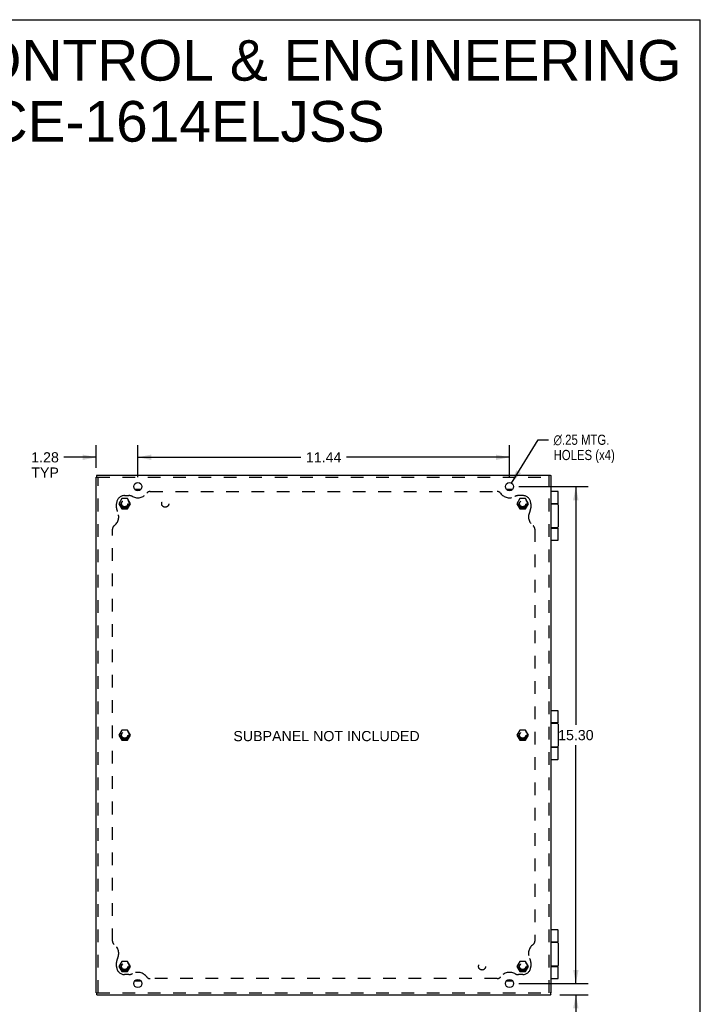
# Model space of a CAD drawing. Header units: inches. Extents: x 0 to 71, y 0 to 45.9.
# Tile 11 of 11: x 50 to 71, y 15.6 to 45.9. Entities that reach past the tile are written whole.
import ezdxf

# ---------------------------------------------------------------- set-up
doc = ezdxf.new("R2010")
doc.units = ezdxf.units.IN
doc.header["$LTSCALE"] = 3.902609
doc.header["$MEASUREMENT"] = 0
doc.linetypes.add('HIDDEN', pattern=[0.2, 0.1, -0.1])
doc.layers.get('0').update_dxf_attribs({"linetype": 'CONTINUOUS'})
for name, color, linetype in [('DEFAULT_2', 8, 'HIDDEN'), ('DIMENSIONS', 7, 'CONTINUOUS'), ('DOOR_ASSEMBLY', 7, 'CONTINUOUS'), ('SUBPANEL', 7, 'CONTINUOUS')]:
    doc.layers.add(name, color=color, linetype=linetype)
doc.styles.get("Standard").update_dxf_attribs({"font": 'arial.ttf'})
doc.styles.add('TEXTSTYLE_1', font='gdt', dxfattribs={"width": 0.8})
doc.dimstyles.new('DIMSTYLE_1', dxfattribs={"dimtxt": 0.313043, "dimasz": 0.417391, "dimexe": 0.09, "dimexo": 0.07, "dimgap": 0.0375, "dimtad": 0, "dimtih": 1, "dimtoh": 1, "dimzin": 4, "dimdsep": 46, "dimtxsty": 'Standard', "dimblk": '_FILLED', "dimblk1": '_FILLED', "dimblk2": '_FILLED', "dimcen": 0.09, "dimadec": 3, "dimazin": 1, "dimtfac": 1, "dimtdec": 3, "dimtofl": 0, "dimtmove": 0, "dimatfit": 3, "dimldrblk": '_FILLED', "dimfxl": 0, "dimtolj": 1, "dimtzin": 4, "dimarcsym": 0})
doc.dimstyles.new('DIMSTYLE_2', dxfattribs={"dimtxt": 0.313043, "dimasz": 0.417391, "dimexe": 0.09, "dimexo": 0.07, "dimgap": 0.09, "dimtad": 0, "dimtih": 1, "dimtoh": 1, "dimzin": 4, "dimdsep": 46, "dimtxsty": 'Standard', "dimblk": '_FILLED', "dimblk1": '_FILLED', "dimblk2": '_FILLED', "dimcen": 0.09, "dimadec": 3, "dimazin": 1, "dimtfac": 1, "dimtdec": 3, "dimtofl": 0, "dimtmove": 0, "dimatfit": 1, "dimldrblk": '_FILLED', "dimfxl": 0, "dimtolj": 1, "dimtzin": 4, "dimarcsym": 0})

# ---------------------------------------------------------------- blocks, each defined once
blk = doc.blocks.new('_FILLED')
at = {"color": 0, "linetype": 'ByBlock'}
blk.add_solid([(0, 0), (-1, 0.2), (-1, -0.2)], dxfattribs=at)
blk = doc.blocks.new('*D1')
at = {"layer": 'DIMENSIONS', "color": 2, "linetype": 'Continuous'}
for p, q in [((53.646, 31.826), (53.646, 32.813)), ((65.084, 31.826), (65.084, 32.813)), ((53.646, 32.438), (58.662, 32.438)), ((65.084, 32.438), (60.069, 32.438))]:
    blk.add_line(p, q, dxfattribs=at)
at = {"layer": 'DIMENSIONS', "color": 2, "linetype": 'Continuous', "xscale": 0.4173913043, "yscale": 0.4173913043, "zscale": 0.4173913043, "rotation": 180}
blk.add_blockref('_FILLED', (53.646, 32.438), dxfattribs=at)
at = {"layer": 'DIMENSIONS', "color": 2, "linetype": 'Continuous', "xscale": 0.4173913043, "yscale": 0.4173913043, "zscale": 0.4173913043}
blk.add_blockref('_FILLED', (65.084, 32.438), dxfattribs=at)
at = {"layer": 'DIMENSIONS', "color": 2, "linetype": 'Continuous', "insert": (59.365, 32.594), "char_height": 0.313, "width": 1.09391, "attachment_point": 2, "line_spacing_factor": 0.9}
blk.add_mtext('11.44', dxfattribs=at)
blk = doc.blocks.new('*D2')
at = {"layer": 'DIMENSIONS', "color": 2, "linetype": 'Continuous'}
for p, q in [((65.149, 31.64), (65.964, 32.979)), ((65.964, 32.979), (66.284, 32.979))]:
    blk.add_line(p, q, dxfattribs=at)
at = {"layer": 'DIMENSIONS', "color": 2, "linetype": 'Continuous', "xscale": 0.4173913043, "yscale": 0.4173913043, "zscale": 0.4173913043, "rotation": 238.6798766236}
blk.add_blockref('_FILLED', (65.149, 31.64), dxfattribs=at)
at = {"layer": 'DIMENSIONS', "color": 2, "linetype": 'Continuous', "insert": (66.441, 33.135), "char_height": 0.31304, "width": 2.35423, "attachment_point": 1, "line_spacing_factor": 0.9, "style": 'TEXTSTYLE_1'}
blk.add_mtext('{\\fgdt;n}\\fArial;.25 MTG.\\PHOLES (x4)', dxfattribs=at)
blk = doc.blocks.new('*D3')
at = {"layer": 'DIMENSIONS', "color": 2, "linetype": 'Continuous'}
for p, q in [((65.376, 31.534), (67.502, 31.534)), ((67.127, 31.534), (67.127, 24.197)), ((67.127, 16.234), (67.127, 23.57)), ((65.501, 16.234), (67.502, 16.234))]:
    blk.add_line(p, q, dxfattribs=at)
at = {"layer": 'DIMENSIONS', "color": 2, "linetype": 'Continuous', "xscale": 0.4173913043, "yscale": 0.4173913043, "zscale": 0.4173913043}
for p, rotation in [((67.127, 31.534), 90), ((67.127, 16.234), 270)]:
    blk.add_blockref('_FILLED', p, dxfattribs=dict(at, rotation=rotation))
at = {"layer": 'DIMENSIONS', "color": 2, "linetype": 'Continuous', "insert": (67.127, 24.04), "char_height": 0.313, "width": 1.09391, "attachment_point": 2, "line_spacing_factor": 0.9}
blk.add_mtext('15.30', dxfattribs=at)
blk = doc.blocks.new('*D4')
at = {"layer": 'DIMENSIONS', "color": 2, "linetype": 'Continuous'}
for p, q in [((67.127, 16.234), (67.127, 17.068)), ((65.376, 16.234), (67.502, 16.234)), ((66.629, 15.884), (67.502, 15.884)), ((67.127, 15.884), (67.127, 14.886)), ((67.127, 14.886), (67.492, 14.886))]:
    blk.add_line(p, q, dxfattribs=at)
at = {"layer": 'DIMENSIONS', "color": 2, "linetype": 'Continuous', "xscale": 0.4173913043, "yscale": 0.4173913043, "zscale": 0.4173913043}
for p, rotation in [((67.127, 16.234), 270), ((67.127, 15.884), 90)]:
    blk.add_blockref('_FILLED', p, dxfattribs=dict(at, rotation=rotation))
at = {"layer": 'DIMENSIONS', "color": 2, "linetype": 'Continuous', "insert": (67.648, 15.042), "char_height": 0.313, "width": 0.84836, "attachment_point": 1, "line_spacing_factor": 0.9}
blk.add_mtext('.35\\PTYP', dxfattribs=at)
blk = doc.blocks.new('*D5')
at = {"layer": 'DIMENSIONS', "color": 2, "linetype": 'Continuous'}
for p, q in [((52.365, 32.113), (52.365, 32.813)), ((53.646, 31.826), (53.646, 32.813)), ((52.365, 32.438), (51.373, 32.438)), ((53.646, 32.438), (54.481, 32.438))]:
    blk.add_line(p, q, dxfattribs=at)
at = {"layer": 'DIMENSIONS', "color": 2, "linetype": 'Continuous', "xscale": 0.4173913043, "yscale": 0.4173913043, "zscale": 0.4173913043}
blk.add_blockref('_FILLED', (52.365, 32.438), dxfattribs=at)
at = {"layer": 'DIMENSIONS', "color": 2, "linetype": 'Continuous', "xscale": 0.4173913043, "yscale": 0.4173913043, "zscale": 0.4173913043, "rotation": 180}
blk.add_blockref('_FILLED', (53.646, 32.438), dxfattribs=at)
at = {"layer": 'DIMENSIONS', "color": 2, "linetype": 'Continuous', "insert": (51.216, 32.594), "char_height": 0.313, "width": 0.85069, "attachment_point": 3, "line_spacing_factor": 0.9}
blk.add_mtext('1.28\\PTYP', dxfattribs=at)

msp = doc.modelspace()

# ---------------------------------------------------------------- linework, layer by layer
at = {"color": 7, "linetype": 'Continuous'}
for p, q in [((0, 45.913), (70.957, 45.913)), ((70.957, 0), (70.957, 45.913)), ((52.374, 31.865), (52.374, 31.824)), ((66.346, 31.875), (66.305, 31.875)), ((52.365, 31.824), (52.394, 31.824)), ((53.735, 31.446), (53.557, 31.446)), ((65.173, 31.446), (64.995, 31.446)), ((66.369, 17.512), (66.365, 17.512)), ((66.369, 17.256), (66.369, 17.512)), ((66.369, 17.256), (66.365, 17.256)), ((53.557, 16.321), (53.735, 16.321)), ((64.995, 16.321), (65.173, 16.321)), ((52.365, 15.944), (52.394, 15.944)), ((52.374, 15.944), (52.374, 15.903)), ((52.394, 15.937), (52.394, 15.948)), ((66.365, 15.944), (66.337, 15.944)), ((66.357, 15.903), (66.357, 15.944))]:
    msp.add_line(p, q, dxfattribs=at)
at = {"color": 3, "linetype": 'Continuous'}
for p, q in [((52.386, 31.884), (52.386, 31.883)), ((52.386, 31.884), (66.305, 31.884)), ((66.365, 15.944), (66.365, 31.863)), ((66.365, 31.863), (66.365, 31.863)), ((52.365, 15.944), (52.365, 31.824)), ((52.386, 15.884), (66.345, 15.884)), ((52.386, 15.884), (52.386, 15.884)), ((66.345, 15.884), (66.345, 15.884))]:
    msp.add_line(p, q, dxfattribs=at)
for points in [[(52.374, 31.865), (52.374, 31.866), (52.374, 31.867), (52.374, 31.868), (52.374, 31.869), (52.375, 31.87), (52.375, 31.871), (52.376, 31.871), (52.377, 31.872)], [(52.385, 31.882), (52.385, 31.881), (52.385, 31.881), (52.384, 31.88), (52.383, 31.879), (52.383, 31.878), (52.382, 31.877), (52.381, 31.876), (52.379, 31.875), (52.378, 31.873), (52.377, 31.872)], [(52.386, 31.883), (52.386, 31.883), (52.385, 31.882)], [(66.346, 31.875), (66.347, 31.875), (66.348, 31.875), (66.349, 31.875), (66.351, 31.874), (66.351, 31.874), (66.352, 31.873), (66.353, 31.873), (66.354, 31.872)], [(66.364, 31.863), (66.363, 31.864), (66.362, 31.864), (66.362, 31.865), (66.361, 31.865), (66.36, 31.866), (66.359, 31.867), (66.358, 31.868), (66.356, 31.869), (66.355, 31.871), (66.354, 31.872)], [(66.365, 31.863), (66.364, 31.863), (66.364, 31.863)], [(52.374, 15.903), (52.374, 15.901), (52.374, 15.9), (52.374, 15.899), (52.374, 15.898), (52.375, 15.897), (52.375, 15.896), (52.376, 15.896), (52.377, 15.895)], [(52.385, 15.885), (52.385, 15.886), (52.385, 15.886), (52.384, 15.887), (52.383, 15.888), (52.383, 15.889), (52.382, 15.89), (52.381, 15.891), (52.379, 15.892), (52.378, 15.894), (52.377, 15.895)], [(52.386, 15.884), (52.386, 15.885), (52.385, 15.885)], [(66.345, 15.885), (66.346, 15.886), (66.346, 15.886), (66.346, 15.887), (66.347, 15.888), (66.348, 15.889), (66.349, 15.89), (66.35, 15.891), (66.351, 15.892), (66.352, 15.894), (66.354, 15.895)], [(66.345, 15.884), (66.345, 15.885), (66.345, 15.885)], [(66.357, 15.903), (66.357, 15.901), (66.357, 15.9), (66.357, 15.899), (66.356, 15.898), (66.356, 15.897), (66.355, 15.896), (66.354, 15.896), (66.354, 15.895)]]:
    msp.add_lwpolyline(points, dxfattribs=at)
for centre in [(53.646, 31.534), (65.084, 31.534), (53.646, 16.234), (65.084, 16.234)]:
    msp.add_circle(centre, 0.125, dxfattribs=at)
at = {"layer": 'DEFAULT_2', "color": 8, "linetype": 'HIDDEN'}
for p, q in [((66.305, 15.944), (66.305, 31.855)), ((52.394, 31.824), (66.305, 31.824)), ((52.425, 15.944), (52.425, 31.824)), ((53.15, 31.165), (53.06, 31.009)), ((53.06, 31.009), (53.15, 30.853)), ((53.33, 31.165), (53.15, 31.165)), ((53.42, 31.009), (53.33, 31.165)), ((53.33, 30.853), (53.42, 31.009)), ((65.4, 31.165), (65.31, 31.009)), ((65.31, 31.009), (65.4, 30.853)), ((65.58, 31.165), (65.4, 31.165)), ((65.67, 31.009), (65.58, 31.165)), ((65.58, 30.853), (65.67, 31.009)), ((53.15, 30.853), (53.33, 30.853)), ((65.4, 30.853), (65.58, 30.853)), ((53.15, 24.04), (53.06, 23.884)), ((53.33, 24.04), (53.15, 24.04)), ((53.42, 23.884), (53.33, 24.04)), ((65.4, 24.04), (65.31, 23.884)), ((65.58, 24.04), (65.4, 24.04)), ((65.67, 23.884), (65.58, 24.04)), ((53.06, 23.884), (53.15, 23.728)), ((53.15, 23.728), (53.33, 23.728)), ((53.33, 23.728), (53.42, 23.884)), ((65.31, 23.884), (65.4, 23.728)), ((65.4, 23.728), (65.58, 23.728)), ((65.58, 23.728), (65.67, 23.884)), ((53.15, 16.915), (53.06, 16.759)), ((53.06, 16.759), (53.15, 16.603)), ((53.33, 16.915), (53.15, 16.915)), ((53.42, 16.759), (53.33, 16.915)), ((53.33, 16.603), (53.42, 16.759)), ((65.4, 16.915), (65.31, 16.759)), ((65.31, 16.759), (65.4, 16.603)), ((65.58, 16.915), (65.4, 16.915)), ((65.67, 16.759), (65.58, 16.915)), ((65.58, 16.603), (65.67, 16.759)), ((53.15, 16.603), (53.33, 16.603)), ((65.4, 16.603), (65.58, 16.603)), ((52.394, 15.944), (66.337, 15.944))]:
    msp.add_line(p, q, dxfattribs=at)
for centre, radius in [((53.24, 31.009), 0.142), ((53.24, 31.009), 0.14), ((53.24, 31.009), 0.105), ((53.24, 31.009), 0.095), ((65.49, 31.009), 0.142), ((65.49, 31.009), 0.14), ((65.49, 31.009), 0.105), ((65.49, 31.009), 0.095), ((53.24, 23.884), 0.142), ((53.24, 23.884), 0.14), ((53.24, 23.884), 0.105), ((53.24, 23.884), 0.095), ((65.49, 23.884), 0.142), ((65.49, 23.884), 0.14), ((65.49, 23.884), 0.105), ((65.49, 23.884), 0.095), ((53.24, 16.759), 0.142), ((53.24, 16.759), 0.14), ((53.24, 16.759), 0.105), ((53.24, 16.759), 0.095), ((65.49, 16.759), 0.142), ((65.49, 16.759), 0.14), ((65.49, 16.759), 0.105), ((65.49, 16.759), 0.095)]:
    msp.add_circle(centre, radius, dxfattribs=at)
at = {"layer": 'DOOR_ASSEMBLY', "color": 7, "linetype": 'Continuous'}
for p, q in [((66.573, 31.384), (66.365, 31.384)), ((66.586, 31.009), (66.586, 31.371)), ((66.586, 31.009), (66.365, 31.009)), ((66.365, 31.004), (66.556, 31.004)), ((66.506, 31.009), (66.506, 31.004)), ((66.586, 30.974), (66.586, 30.294)), ((66.556, 30.264), (66.365, 30.264)), ((66.365, 30.259), (66.586, 30.259)), ((66.506, 30.264), (66.506, 30.259)), ((66.586, 29.897), (66.586, 30.259)), ((66.365, 29.884), (66.573, 29.884)), ((66.573, 24.634), (66.365, 24.634)), ((66.586, 24.259), (66.586, 24.621)), ((66.586, 24.259), (66.365, 24.259)), ((66.506, 24.259), (66.506, 24.254)), ((66.365, 24.254), (66.556, 24.254)), ((66.586, 24.224), (66.586, 23.544)), ((66.556, 23.514), (66.365, 23.514)), ((66.365, 23.509), (66.586, 23.509)), ((66.506, 23.514), (66.506, 23.509)), ((66.586, 23.147), (66.586, 23.509)), ((66.365, 23.134), (66.573, 23.134)), ((66.573, 17.884), (66.365, 17.884)), ((66.586, 17.509), (66.586, 17.871)), ((66.586, 17.509), (66.369, 17.509)), ((66.369, 17.504), (66.556, 17.504)), ((66.506, 17.509), (66.506, 17.504)), ((66.586, 17.474), (66.586, 16.794)), ((66.556, 16.764), (66.365, 16.764)), ((66.365, 16.759), (66.586, 16.759)), ((66.506, 16.764), (66.506, 16.759)), ((66.586, 16.397), (66.586, 16.759)), ((66.365, 16.384), (66.573, 16.384))]:
    msp.add_line(p, q, dxfattribs=at)
for points in [[(66.516, 31.009), (66.515, 31.009), (66.515, 31.009), (66.514, 31.008), (66.513, 31.008), (66.513, 31.008), (66.512, 31.008), (66.512, 31.008), (66.511, 31.008), (66.511, 31.008), (66.51, 31.008), (66.51, 31.008), (66.51, 31.008), (66.509, 31.008), (66.509, 31.008), (66.509, 31.008), (66.508, 31.008), (66.508, 31.008), (66.508, 31.008), (66.507, 31.007), (66.507, 31.007), (66.507, 31.007), (66.506, 31.007), (66.506, 31.007), (66.506, 31.007)], [(66.506, 30.26), (66.506, 30.26), (66.506, 30.26), (66.507, 30.26), (66.507, 30.26), (66.507, 30.26), (66.508, 30.26), (66.508, 30.259), (66.508, 30.259), (66.509, 30.259), (66.509, 30.259), (66.509, 30.259), (66.51, 30.259), (66.51, 30.259), (66.51, 30.259), (66.511, 30.259), (66.511, 30.259), (66.512, 30.259), (66.512, 30.259), (66.513, 30.259), (66.513, 30.259), (66.514, 30.259), (66.515, 30.259), (66.515, 30.259), (66.516, 30.259)], [(66.516, 24.259), (66.515, 24.259), (66.515, 24.259), (66.514, 24.258), (66.513, 24.258), (66.513, 24.258), (66.512, 24.258), (66.512, 24.258), (66.511, 24.258), (66.511, 24.258), (66.51, 24.258), (66.51, 24.258), (66.51, 24.258), (66.509, 24.258), (66.509, 24.258), (66.509, 24.258), (66.508, 24.258), (66.508, 24.258), (66.508, 24.258), (66.507, 24.257), (66.507, 24.257), (66.507, 24.257), (66.506, 24.257), (66.506, 24.257), (66.506, 24.257)], [(66.506, 23.51), (66.506, 23.51), (66.506, 23.51), (66.507, 23.51), (66.507, 23.51), (66.507, 23.51), (66.508, 23.51), (66.508, 23.509), (66.508, 23.509), (66.509, 23.509), (66.509, 23.509), (66.509, 23.509), (66.51, 23.509), (66.51, 23.509), (66.51, 23.509), (66.511, 23.509), (66.511, 23.509), (66.512, 23.509), (66.512, 23.509), (66.513, 23.509), (66.513, 23.509), (66.514, 23.509), (66.515, 23.509), (66.515, 23.509), (66.516, 23.509)], [(66.516, 17.509), (66.515, 17.509), (66.515, 17.509), (66.514, 17.508), (66.513, 17.508), (66.513, 17.508), (66.512, 17.508), (66.512, 17.508), (66.511, 17.508), (66.511, 17.508), (66.51, 17.508), (66.51, 17.508), (66.51, 17.508), (66.509, 17.508), (66.509, 17.508), (66.509, 17.508), (66.508, 17.508), (66.508, 17.508), (66.508, 17.508), (66.507, 17.507), (66.507, 17.507), (66.507, 17.507), (66.506, 17.507), (66.506, 17.507), (66.506, 17.507)], [(66.506, 16.76), (66.506, 16.76), (66.506, 16.76), (66.507, 16.76), (66.507, 16.76), (66.507, 16.76), (66.508, 16.76), (66.508, 16.759), (66.508, 16.759), (66.509, 16.759), (66.509, 16.759), (66.509, 16.759), (66.51, 16.759), (66.51, 16.759), (66.51, 16.759), (66.511, 16.759), (66.511, 16.759), (66.512, 16.759), (66.512, 16.759), (66.513, 16.759), (66.513, 16.759), (66.514, 16.759), (66.515, 16.759), (66.515, 16.759), (66.516, 16.759)]]:
    msp.add_lwpolyline(points, dxfattribs=at)
for centre, radius, start, end in [((66.573, 31.371), 0.013, 0, 90), ((66.556, 30.974), 0.03, 0, 90), ((66.556, 30.294), 0.03, 270, 360), ((66.573, 29.897), 0.013, 270, 360), ((66.573, 24.621), 0.013, 0, 90), ((66.556, 24.224), 0.03, 0, 90), ((66.556, 23.544), 0.03, 270, 360), ((66.573, 23.147), 0.013, 270, 360), ((66.573, 17.871), 0.013, 0, 90), ((66.556, 17.474), 0.03, 0, 90), ((66.556, 16.794), 0.03, 270, 360), ((66.573, 16.397), 0.013, 270, 360)]:
    msp.add_arc(centre, radius, start, end, dxfattribs=at)
at = {"layer": 'SUBPANEL', "color": 8, "linetype": 'HIDDEN'}
for p, q in [((53.24, 31.259), (53.365, 31.259)), ((54.023, 31.384), (64.707, 31.384)), ((65.49, 31.259), (65.365, 31.259)), ((52.99, 30.884), (52.99, 31.009)), ((65.74, 31.009), (65.74, 30.884)), ((52.865, 17.541), (52.865, 30.226)), ((65.865, 30.226), (65.865, 17.541)), ((52.99, 16.759), (52.99, 16.884)), ((65.74, 16.884), (65.74, 16.759)), ((53.365, 16.509), (53.24, 16.509)), ((64.707, 16.384), (54.023, 16.384)), ((65.49, 16.509), (65.365, 16.509))]:
    msp.add_line(p, q, dxfattribs=at)
for centre, radius in [((53.24, 31.009), 0.125), ((54.49, 31.009), 0.109), ((65.49, 31.009), 0.125), ((53.24, 23.884), 0.125), ((65.49, 23.884), 0.125), ((53.24, 16.759), 0.125), ((64.24, 16.759), 0.109), ((65.49, 16.759), 0.125)]:
    msp.add_circle(centre, radius, dxfattribs=at)
for centre, radius, start, end in [((53.24, 31.009), 0.25, 90, 180), ((53.365, 31.009), 0.25, 62.1089, 90), ((53.643, 31.534), 0.344, 242.1089, 324.1013), ((54.023, 31.259), 0.125, 90, 144.1013), ((64.707, 31.259), 0.125, 35.8987, 90), ((65.087, 31.534), 0.344, 215.8987, 297.8911), ((65.365, 31.009), 0.25, 90, 117.8911), ((65.49, 31.009), 0.25, 0, 90), ((52.715, 30.606), 0.344, 305.8987, 27.8911), ((53.24, 30.884), 0.25, 180, 207.8911), ((66.015, 30.606), 0.344, 152.1089, 234.1013), ((65.49, 30.884), 0.25, 332.1089, 360), ((52.99, 30.226), 0.125, 125.8987, 180), ((65.74, 30.226), 0.125, 0, 54.1013), ((52.99, 17.541), 0.125, 180, 234.1013), ((52.715, 17.161), 0.344, 332.1089, 54.1013), ((66.015, 17.161), 0.344, 125.8987, 207.8911), ((65.74, 17.541), 0.125, 305.8987, 360), ((53.24, 16.884), 0.25, 152.1089, 180), ((65.49, 16.884), 0.25, 0, 27.8911), ((53.24, 16.759), 0.25, 180, 270), ((65.49, 16.759), 0.25, 270, 360), ((53.365, 16.759), 0.25, 270, 297.8911), ((53.643, 16.234), 0.344, 35.8987, 117.8911), ((54.023, 16.509), 0.125, 215.8987, 270), ((64.707, 16.509), 0.125, 270, 324.1013), ((65.087, 16.234), 0.344, 62.1089, 144.1013), ((65.365, 16.759), 0.25, 242.1089, 270)]:
    msp.add_arc(centre, radius, start, end, dxfattribs=at)

# ---------------------------------------------------------------- texts
at = {"layer": 'DIMENSIONS', "color": 2, "linetype": 'Continuous', "attachment_point": 2, "line_spacing_factor": 0.9}
for s, insert, char_height, width in [('SAGINAW CONTROL & ENGINEERING\\PSCE-1614ELJSS', (54.535, 45.288), 1.25217, 31.62554), ('SUBPANEL NOT INCLUDED', (59.453, 24.01), 0.31304, 5.72439)]:
    msp.add_mtext(s, dxfattribs=dict(at, insert=insert, char_height=char_height, width=width))

# ---------------------------------------------------------------- dimensions: what is measured, and where the dimension line sits
at = {"layer": 'DIMENSIONS', "color": 2, "linetype": 'Continuous'}
dim = msp.add_diameter_dim_2p(p1=(65.149, 31.64), p2=(65.019, 31.427), text='%%c<> MTG.\\PHOLES (x4)', dimstyle='DIMSTYLE_2', override={"dimpost": '<>'}, dxfattribs=at)
dim.commit()
dim.dimension.update_dxf_attribs({"geometry": '*D2', "text_midpoint": (67.618, 32.744), "dimtype": 163})
dim = msp.add_linear_dim(base=(53.646, 32.438), p1=(52.365, 32.883), p2=(53.646, 31.756), text='<>\\PTYP', dimstyle='DIMSTYLE_1', dxfattribs=at)
dim.commit()
dim.dimension.update_dxf_attribs({"geometry": '*D5', "text_midpoint": (50.791, 32.203), "dimtype": 160})
dim = msp.add_linear_dim(base=(65.084, 32.438), p1=(53.646, 31.756), p2=(65.084, 31.756), dimstyle='DIMSTYLE_1', dxfattribs=at)
dim.commit()
dim.dimension.update_dxf_attribs({"geometry": '*D1', "text_midpoint": (59.379, 32.438), "dimtype": 160})
dim = msp.add_linear_dim(base=(67.127, 16.234), p1=(65.306, 31.534), p2=(65.431, 16.234), angle=270, dimstyle='DIMSTYLE_1', dxfattribs=at)
dim.commit()
dim.dimension.update_dxf_attribs({"geometry": '*D3', "text_midpoint": (67.14, 23.882), "dimtype": 160})
dim = msp.add_linear_dim(base=(67.127, 16.234), p1=(66.559, 15.884), p2=(65.306, 16.234), angle=90, text='<>\\PTYP', dimstyle='DIMSTYLE_1', dxfattribs=at)
dim.commit()
dim.dimension.update_dxf_attribs({"geometry": '*D4', "text_midpoint": (68.073, 14.651), "dimtype": 160})

doc.saveas('drawing.dxf')
